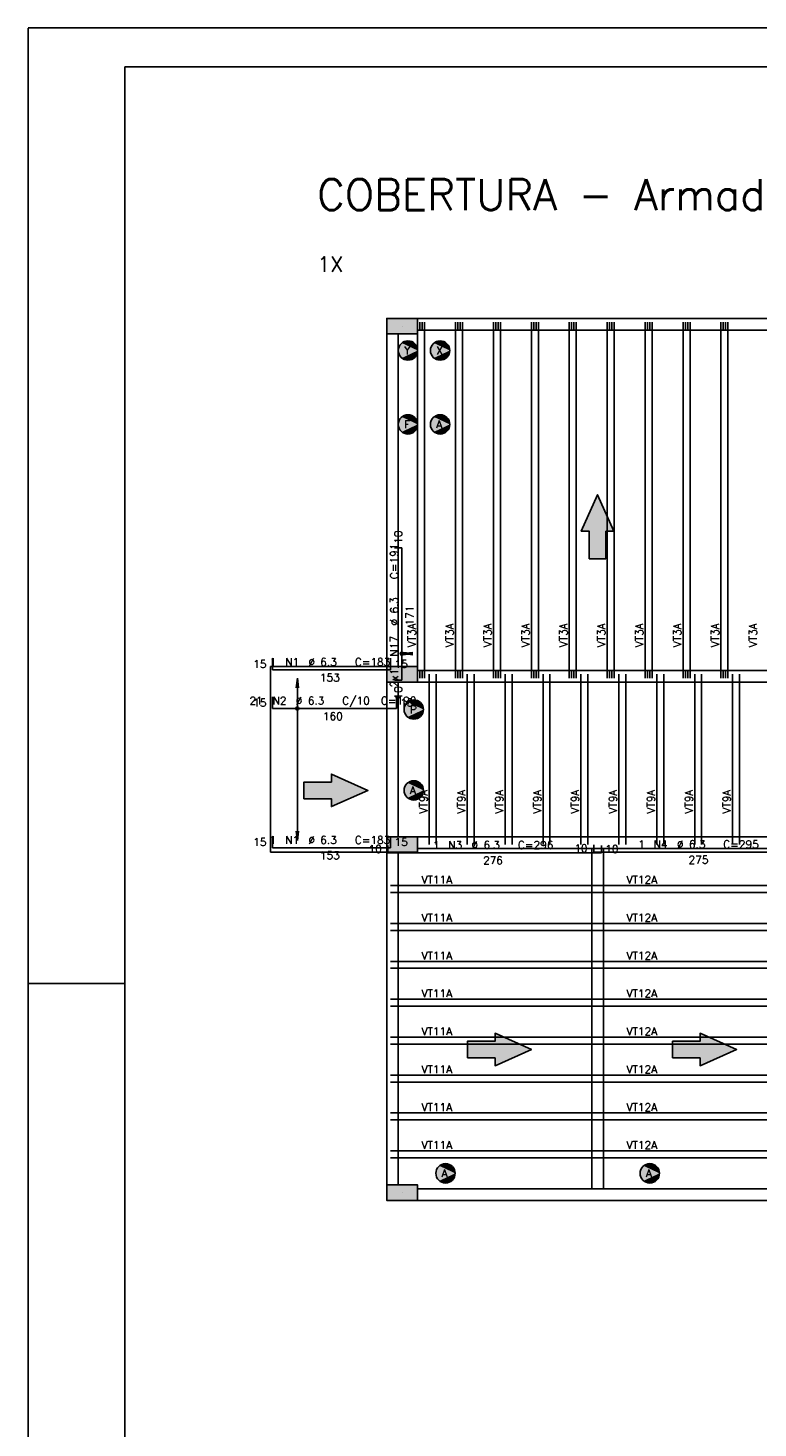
# Model space of a CAD drawing. Extents: x 0 to 119, y 0 to 84.
# Tile 13 of 21: x 0 to 19, y 48 to 84. Entities that reach past the tile are written whole.
import ezdxf

# ---------------------------------------------------------------- set-up
doc = ezdxf.new("R2010")
doc.units = 0
doc.header["$MEASUREMENT"] = 0
doc.linetypes.add('ESTILO_TQS_0002', pattern=[0.4, 0.1, -0.3])
for name, color, linetype in [('1', 1, 'CONTINUOUS'), ('2', 2, 'CONTINUOUS'), ('6', 6, 'CONTINUOUS'), ('7', 7, 'CONTINUOUS'), ('8', 8, 'CONTINUOUS'), ('9', 9, 'CONTINUOUS')]:
    doc.layers.add(name, color=color, linetype=linetype)
doc.styles.get("Standard").update_dxf_attribs({"font": 'ROMANS.SHX'})

msp = doc.modelspace()

# ---------------------------------------------------------------- linework, layer by layer
at = {"layer": '1', "linetype": 'Continuous'}
for p, q in [((0, 0), (0, 84.099998)), ((0, 84.099998), (118.900002, 84.099998)), ((9.67187, 76.39299), (9.67187, 76.39299)), ((10.07187, 76.29299), (10.07187, 76.49299)), ((10.13187, 76.29299), (10.13187, 76.49299)), ((10.19187, 76.29299), (10.19187, 76.49299)), ((10.25187, 76.29299), (10.25187, 76.49299)), ((11.05187, 76.29299), (11.05187, 76.49299)), ((11.11187, 76.29299), (11.11187, 76.49299)), ((11.17187, 76.29299), (11.17187, 76.49299)), ((11.23187, 76.29299), (11.23187, 76.49299)), ((12.03187, 76.29299), (12.03187, 76.49299)), ((12.09187, 76.29299), (12.09187, 76.49299)), ((12.15187, 76.29299), (12.15187, 76.49299)), ((12.21187, 76.29299), (12.21187, 76.49299)), ((13.01187, 76.29299), (13.01187, 76.49299)), ((13.07187, 76.29299), (13.07187, 76.49299)), ((13.13187, 76.29299), (13.13187, 76.49299)), ((13.19187, 76.29299), (13.19187, 76.49299)), ((13.99187, 76.29299), (13.99187, 76.49299)), ((14.05187, 76.29299), (14.05187, 76.49299)), ((14.11187, 76.29299), (14.11187, 76.49299)), ((14.17187, 76.29299), (14.17187, 76.49299)), ((14.97187, 76.29299), (14.97187, 76.49299)), ((15.03187, 76.29299), (15.03187, 76.49299)), ((15.09187, 76.29299), (15.09187, 76.49299)), ((15.15187, 76.29299), (15.15187, 76.49299)), ((15.95187, 76.29299), (15.95187, 76.49299)), ((16.01187, 76.29299), (16.01187, 76.49299)), ((16.07187, 76.29299), (16.07187, 76.49299)), ((16.13187, 76.29299), (16.13187, 76.49299)), ((16.93187, 76.29299), (16.93187, 76.49299)), ((16.99187, 76.29299), (16.99187, 76.49299)), ((17.05187, 76.29299), (17.05187, 76.49299)), ((17.11187, 76.29299), (17.11187, 76.49299)), ((17.91187, 76.29299), (17.91187, 76.49299)), ((17.97187, 76.29299), (17.97187, 76.49299)), ((18.03187, 76.29299), (18.03187, 76.49299)), ((18.09187, 76.29299), (18.09187, 76.49299)), ((10.07187, 67.49299), (10.07187, 76.29299)), ((10.25187, 76.29299), (10.07187, 76.29299)), ((10.25187, 67.49299), (10.25187, 76.29299)), ((11.05187, 67.49299), (11.05187, 76.29299)), ((11.23187, 76.29299), (11.05187, 76.29299)), ((11.23187, 67.49299), (11.23187, 76.29299)), ((12.03187, 67.49299), (12.03187, 76.29299)), ((12.21187, 76.29299), (12.03187, 76.29299)), ((12.21187, 67.49299), (12.21187, 76.29299)), ((13.01187, 67.49299), (13.01187, 76.29299)), ((13.19187, 76.29299), (13.01187, 76.29299)), ((13.19187, 67.49299), (13.19187, 76.29299)), ((13.99187, 67.49299), (13.99187, 76.29299)), ((14.17187, 76.29299), (13.99187, 76.29299)), ((14.17187, 67.49299), (14.17187, 76.29299)), ((14.97187, 67.49299), (14.97187, 76.29299)), ((15.15187, 76.29299), (14.97187, 76.29299)), ((15.15187, 67.49299), (15.15187, 76.29299)), ((15.95187, 67.49299), (15.95187, 76.29299)), ((16.13187, 76.29299), (15.95187, 76.29299)), ((16.13187, 67.49299), (16.13187, 76.29299)), ((16.93187, 67.49299), (16.93187, 76.29299)), ((17.11187, 76.29299), (16.93187, 76.29299)), ((17.11187, 67.49299), (17.11187, 76.29299)), ((17.91187, 67.49299), (17.91187, 76.29299)), ((18.09187, 76.29299), (17.91187, 76.29299)), ((18.09187, 67.49299), (18.09187, 76.29299)), ((6.27187, 62.79299), (6.27187, 67.59299)), ((6.27187, 67.59299), (9.27187, 67.59299)), ((9.67187, 67.39299), (9.67187, 67.39299)), ((10.25187, 67.49299), (10.07187, 67.49299)), ((10.07187, 67.29299), (10.07187, 67.49299)), ((10.13187, 67.29299), (10.13187, 67.49299)), ((10.19187, 67.29299), (10.19187, 67.49299)), ((10.25187, 67.29299), (10.25187, 67.49299)), ((10.37187, 67.19299), (10.37187, 67.39299)), ((10.55187, 67.19299), (10.55187, 67.39299)), ((11.23187, 67.49299), (11.05187, 67.49299)), ((11.05187, 67.29299), (11.05187, 67.49299)), ((11.11187, 67.29299), (11.11187, 67.49299)), ((11.17187, 67.29299), (11.17187, 67.49299)), ((11.23187, 67.29299), (11.23187, 67.49299)), ((11.35187, 67.19299), (11.35187, 67.39299)), ((11.53187, 67.19299), (11.53187, 67.39299)), ((12.21187, 67.49299), (12.03187, 67.49299)), ((12.03187, 67.29299), (12.03187, 67.49299)), ((12.09187, 67.29299), (12.09187, 67.49299)), ((12.15187, 67.29299), (12.15187, 67.49299)), ((12.21187, 67.29299), (12.21187, 67.49299)), ((12.33187, 67.19299), (12.33187, 67.39299)), ((12.51187, 67.19299), (12.51187, 67.39299)), ((13.19187, 67.49299), (13.01187, 67.49299)), ((13.01187, 67.29299), (13.01187, 67.49299)), ((13.07187, 67.29299), (13.07187, 67.49299)), ((13.13187, 67.29299), (13.13187, 67.49299)), ((13.19187, 67.29299), (13.19187, 67.49299)), ((13.31187, 67.19299), (13.31187, 67.39299)), ((13.49187, 67.19299), (13.49187, 67.39299)), ((14.17187, 67.49299), (13.99187, 67.49299)), ((13.99187, 67.29299), (13.99187, 67.49299)), ((14.05187, 67.29299), (14.05187, 67.49299)), ((14.11187, 67.29299), (14.11187, 67.49299)), ((14.17187, 67.29299), (14.17187, 67.49299)), ((14.29187, 67.19299), (14.29187, 67.39299)), ((14.47187, 67.19299), (14.47187, 67.39299)), ((15.15187, 67.49299), (14.97187, 67.49299)), ((14.97187, 67.29299), (14.97187, 67.49299)), ((15.03187, 67.29299), (15.03187, 67.49299)), ((15.09187, 67.29299), (15.09187, 67.49299)), ((15.15187, 67.29299), (15.15187, 67.49299)), ((15.27187, 67.19299), (15.27187, 67.39299)), ((15.45187, 67.19299), (15.45187, 67.39299)), ((16.13187, 67.49299), (15.95187, 67.49299)), ((15.95187, 67.29299), (15.95187, 67.49299)), ((16.01187, 67.29299), (16.01187, 67.49299)), ((16.07187, 67.29299), (16.07187, 67.49299)), ((16.13187, 67.29299), (16.13187, 67.49299)), ((16.25187, 67.19299), (16.25187, 67.39299)), ((16.43187, 67.19299), (16.43187, 67.39299)), ((17.11187, 67.49299), (16.93187, 67.49299)), ((16.93187, 67.29299), (16.93187, 67.49299)), ((16.99187, 67.29299), (16.99187, 67.49299)), ((17.05187, 67.29299), (17.05187, 67.49299)), ((17.11187, 67.29299), (17.11187, 67.49299)), ((17.23187, 67.19299), (17.23187, 67.39299)), ((17.41187, 67.19299), (17.41187, 67.39299)), ((18.09187, 67.49299), (17.91187, 67.49299)), ((17.91187, 67.29299), (17.91187, 67.49299)), ((17.97187, 67.29299), (17.97187, 67.49299)), ((18.03187, 67.29299), (18.03187, 67.49299)), ((18.09187, 67.29299), (18.09187, 67.49299)), ((18.21187, 67.19299), (18.21187, 67.39299)), ((18.39187, 67.19299), (18.39187, 67.39299)), ((10.37187, 63.19299), (10.37187, 67.19299)), ((10.55187, 67.19299), (10.37187, 67.19299)), ((10.55187, 63.19299), (10.55187, 67.19299)), ((11.35187, 63.19299), (11.35187, 67.19299)), ((11.53187, 67.19299), (11.35187, 67.19299)), ((11.53187, 63.19299), (11.53187, 67.19299)), ((12.33187, 63.19299), (12.33187, 67.19299)), ((12.51187, 67.19299), (12.33187, 67.19299)), ((12.51187, 63.19299), (12.51187, 67.19299)), ((13.31187, 63.19299), (13.31187, 67.19299)), ((13.49187, 67.19299), (13.31187, 67.19299)), ((13.49187, 63.19299), (13.49187, 67.19299)), ((14.29187, 63.19299), (14.29187, 67.19299)), ((14.47187, 67.19299), (14.29187, 67.19299)), ((14.47187, 63.19299), (14.47187, 67.19299)), ((15.27187, 63.19299), (15.27187, 67.19299)), ((15.45187, 67.19299), (15.27187, 67.19299)), ((15.45187, 63.19299), (15.45187, 67.19299)), ((16.25187, 63.19299), (16.25187, 67.19299)), ((16.43187, 67.19299), (16.25187, 67.19299)), ((16.43187, 63.19299), (16.43187, 67.19299)), ((17.23187, 63.19299), (17.23187, 67.19299)), ((17.41187, 67.19299), (17.23187, 67.19299)), ((17.41187, 63.19299), (17.41187, 67.19299)), ((18.21187, 63.19299), (18.21187, 67.19299)), ((18.39187, 67.19299), (18.21187, 67.19299)), ((18.39187, 63.19299), (18.39187, 67.19299)), ((9.67187, 62.99299), (9.67187, 62.99299)), ((10.55187, 63.19299), (10.37187, 63.19299)), ((10.37187, 62.99299), (10.37187, 63.19299)), ((10.55187, 62.99299), (10.55187, 63.19299)), ((11.53187, 63.19299), (11.35187, 63.19299)), ((11.35187, 62.99299), (11.35187, 63.19299)), ((11.53187, 62.99299), (11.53187, 63.19299)), ((12.51187, 63.19299), (12.33187, 63.19299)), ((12.33187, 62.99299), (12.33187, 63.19299)), ((12.51187, 62.99299), (12.51187, 63.19299)), ((13.49187, 63.19299), (13.31187, 63.19299)), ((13.31187, 62.99299), (13.31187, 63.19299)), ((13.49187, 62.99299), (13.49187, 63.19299)), ((14.47187, 63.19299), (14.29187, 63.19299)), ((14.29187, 62.99299), (14.29187, 63.19299)), ((14.47187, 62.99299), (14.47187, 63.19299)), ((15.45187, 63.19299), (15.27187, 63.19299)), ((15.27187, 62.99299), (15.27187, 63.19299)), ((15.45187, 62.99299), (15.45187, 63.19299)), ((16.43187, 63.19299), (16.25187, 63.19299)), ((16.25187, 62.99299), (16.25187, 63.19299)), ((16.43187, 62.99299), (16.43187, 63.19299)), ((17.41187, 63.19299), (17.23187, 63.19299)), ((17.23187, 62.99299), (17.23187, 63.19299)), ((17.41187, 62.99299), (17.41187, 63.19299)), ((18.39187, 63.19299), (18.21187, 63.19299)), ((18.21187, 62.99299), (18.21187, 63.19299)), ((18.39187, 62.99299), (18.39187, 63.19299)), ((9.27187, 62.79299), (6.27187, 62.79299)), ((9.37187, 61.93299), (9.57187, 61.93299)), ((9.57187, 61.93299), (14.57187, 61.93299)), ((9.57187, 61.75299), (9.57187, 61.93299)), ((14.57187, 61.75299), (14.57187, 61.93299)), ((14.57187, 61.93299), (14.77187, 61.93299)), ((14.67187, 61.93299), (14.87187, 61.93299)), ((14.87187, 61.93299), (19.87187, 61.93299)), ((14.87187, 61.75299), (14.87187, 61.93299)), ((9.37187, 61.75299), (9.57187, 61.75299)), ((9.57187, 61.75299), (14.57187, 61.75299)), ((14.57187, 61.75299), (14.77187, 61.75299)), ((14.67187, 61.75299), (14.87187, 61.75299)), ((14.87187, 61.75299), (19.87187, 61.75299)), ((9.37187, 60.95299), (9.57187, 60.95299)), ((9.57187, 60.95299), (14.57187, 60.95299)), ((9.57187, 60.77299), (9.57187, 60.95299)), ((14.57187, 60.77299), (14.57187, 60.95299)), ((14.57187, 60.95299), (14.77187, 60.95299)), ((14.67187, 60.95299), (14.87187, 60.95299)), ((14.87187, 60.95299), (19.87187, 60.95299)), ((14.87187, 60.77299), (14.87187, 60.95299)), ((9.37187, 60.77299), (9.57187, 60.77299)), ((9.57187, 60.77299), (14.57187, 60.77299)), ((14.57187, 60.77299), (14.77187, 60.77299)), ((14.67187, 60.77299), (14.87187, 60.77299)), ((14.87187, 60.77299), (19.87187, 60.77299)), ((9.37187, 59.97299), (9.57187, 59.97299)), ((9.37187, 59.79299), (9.57187, 59.79299)), ((9.57187, 59.97299), (14.57187, 59.97299)), ((9.57187, 59.79299), (9.57187, 59.97299)), ((9.57187, 59.79299), (14.57187, 59.79299)), ((14.57187, 59.79299), (14.57187, 59.97299)), ((14.57187, 59.97299), (14.77187, 59.97299)), ((14.57187, 59.79299), (14.77187, 59.79299)), ((14.67187, 59.97299), (14.87187, 59.97299)), ((14.67187, 59.79299), (14.87187, 59.79299)), ((14.87187, 59.97299), (19.87187, 59.97299)), ((14.87187, 59.79299), (14.87187, 59.97299)), ((14.87187, 59.79299), (19.87187, 59.79299)), ((0, 59.400002), (2.5, 59.400002)), ((9.37187, 58.99299), (9.57187, 58.99299)), ((9.57187, 58.99299), (14.57187, 58.99299)), ((9.57187, 58.81299), (9.57187, 58.99299)), ((14.57187, 58.81299), (14.57187, 58.99299)), ((14.57187, 58.99299), (14.77187, 58.99299)), ((14.67187, 58.99299), (14.87187, 58.99299)), ((14.87187, 58.99299), (19.87187, 58.99299)), ((14.87187, 58.81299), (14.87187, 58.99299)), ((9.37187, 58.81299), (9.57187, 58.81299)), ((9.57187, 58.81299), (14.57187, 58.81299)), ((14.57187, 58.81299), (14.77187, 58.81299)), ((14.67187, 58.81299), (14.87187, 58.81299)), ((14.87187, 58.81299), (19.87187, 58.81299)), ((9.37187, 58.01299), (9.57187, 58.01299)), ((9.57187, 58.01299), (14.57187, 58.01299)), ((9.57187, 57.83299), (9.57187, 58.01299)), ((14.57187, 57.83299), (14.57187, 58.01299)), ((14.57187, 58.01299), (14.77187, 58.01299)), ((14.67187, 58.01299), (14.87187, 58.01299)), ((14.87187, 58.01299), (19.87187, 58.01299)), ((14.87187, 57.83299), (14.87187, 58.01299)), ((9.37187, 57.83299), (9.57187, 57.83299)), ((9.57187, 57.83299), (14.57187, 57.83299)), ((14.57187, 57.83299), (14.77187, 57.83299)), ((14.67187, 57.83299), (14.87187, 57.83299)), ((14.87187, 57.83299), (19.87187, 57.83299)), ((9.37187, 57.03299), (9.57187, 57.03299)), ((9.37187, 56.85299), (9.57187, 56.85299)), ((9.57187, 57.03299), (14.57187, 57.03299)), ((9.57187, 56.85299), (9.57187, 57.03299)), ((9.57187, 56.85299), (14.57187, 56.85299)), ((14.57187, 56.85299), (14.57187, 57.03299)), ((14.57187, 57.03299), (14.77187, 57.03299)), ((14.57187, 56.85299), (14.77187, 56.85299)), ((14.67187, 57.03299), (14.87187, 57.03299)), ((14.67187, 56.85299), (14.87187, 56.85299)), ((14.87187, 57.03299), (19.87187, 57.03299)), ((14.87187, 56.85299), (14.87187, 57.03299)), ((14.87187, 56.85299), (19.87187, 56.85299)), ((9.37187, 56.05299), (9.57187, 56.05299)), ((9.37187, 55.87299), (9.57187, 55.87299)), ((9.57187, 56.05299), (14.57187, 56.05299)), ((9.57187, 55.87299), (9.57187, 56.05299)), ((9.57187, 55.87299), (14.57187, 55.87299)), ((14.57187, 55.87299), (14.57187, 56.05299)), ((14.57187, 56.05299), (14.77187, 56.05299)), ((14.57187, 55.87299), (14.77187, 55.87299)), ((14.67187, 56.05299), (14.87187, 56.05299)), ((14.67187, 55.87299), (14.87187, 55.87299)), ((14.87187, 56.05299), (19.87187, 56.05299)), ((14.87187, 55.87299), (14.87187, 56.05299)), ((14.87187, 55.87299), (19.87187, 55.87299)), ((9.37187, 55.07299), (9.57187, 55.07299)), ((9.57187, 55.07299), (14.57187, 55.07299)), ((9.57187, 54.89299), (9.57187, 55.07299)), ((14.57187, 54.89299), (14.57187, 55.07299)), ((14.57187, 55.07299), (14.77187, 55.07299)), ((14.67187, 55.07299), (14.87187, 55.07299)), ((14.87187, 55.07299), (19.87187, 55.07299)), ((14.87187, 54.89299), (14.87187, 55.07299)), ((9.37187, 54.89299), (9.57187, 54.89299)), ((9.57187, 54.89299), (14.57187, 54.89299)), ((14.57187, 54.89299), (14.77187, 54.89299)), ((14.67187, 54.89299), (14.87187, 54.89299)), ((14.87187, 54.89299), (19.87187, 54.89299)), ((9.67187, 53.99299), (9.67187, 53.99299))]:
    msp.add_line(p, q, dxfattribs=at)
at = {"layer": '1', "linetype": 'ESTILO_TQS_0002'}
msp.add_line((9.66487, 67.926989), (9.69687, 67.926989), dxfattribs=at)
at = {"layer": '1', "linetype": 'Continuous'}
for points in [[(19.87187, 76.59299), (10.07187, 76.59299)], [(9.27187, 76.19299), (9.27187, 67.59299)], [(9.57187, 67.59299), (9.57187, 76.19299)], [(10.07187, 76.29299), (19.87187, 76.29299)], [(19.87187, 67.49299), (10.07187, 67.49299)], [(9.27187, 67.19299), (9.27187, 63.19299)], [(9.57187, 63.19299), (9.57187, 67.19299)], [(10.07187, 67.19299), (19.87187, 67.19299)], [(14.72187, 63.19299), (10.07187, 63.19299)], [(19.77187, 63.19299), (14.72187, 63.19299)], [(9.27187, 62.79299), (9.27187, 54.19299)], [(9.57187, 54.19299), (9.57187, 62.79299)], [(10.07187, 62.89299), (14.57187, 62.89299)], [(14.57187, 62.89299), (14.57187, 54.09299)], [(14.87187, 62.89299), (14.57187, 62.89299)], [(14.87187, 62.89299), (19.77187, 62.89299)], [(14.87187, 54.09299), (14.87187, 62.89299)], [(14.57187, 54.09299), (10.07187, 54.09299)], [(14.87187, 54.09299), (14.57187, 54.09299)], [(19.37187, 54.09299), (14.87187, 54.09299)], [(10.07187, 53.79299), (14.72187, 53.79299)], [(14.72187, 53.79299), (19.37187, 53.79299)]]:
    msp.add_lwpolyline(points, dxfattribs=at)
at = {"layer": '2', "linetype": 'Continuous'}
for p, q in [((9.69687, 67.926989), (9.944731, 67.959621)), ((9.94687, 67.926989), (9.69687, 67.926989)), ((9.69687, 67.926989), (9.944731, 67.894357)), ((9.69687, 67.926989), (9.69687, 67.926989)), ((9.94687, 67.926989), (9.699009, 67.959621)), ((9.94687, 67.926989), (9.699009, 67.894357)), ((9.94687, 67.926989), (9.94687, 67.926989)), ((6.96187, 67.29299), (6.929238, 67.045129)), ((6.96187, 63.09299), (6.96187, 67.29299)), ((6.96187, 67.29299), (6.994502, 67.045129)), ((6.96187, 67.29299), (6.96187, 67.29299)), ((6.96187, 63.09299), (6.929238, 63.340851)), ((6.96187, 63.09299), (6.994502, 63.340851)), ((6.96187, 63.09299), (6.96187, 63.09299))]:
    msp.add_line(p, q, dxfattribs=at)
for points in [[(10.07187, 76.19299), (10.07187, 76.59299), (9.27187, 76.59299), (9.27187, 76.19299), (10.07187, 76.19299)], [(9.27187, 67.59299), (9.27187, 67.19299), (10.07187, 67.19299), (10.07187, 67.59299), (9.27187, 67.59299)], [(9.27187, 63.19299), (9.27187, 62.79299), (10.07187, 62.79299), (10.07187, 63.19299), (9.27187, 63.19299)], [(9.27187, 54.19299), (9.27187, 53.79299), (10.07187, 53.79299), (10.07187, 54.19299), (9.27187, 54.19299)]]:
    msp.add_lwpolyline(points, dxfattribs=at)
for centre, radius in [((9.66487, 67.926989), 0.041625), ((9.66487, 67.926989), 0.02075), ((6.96187, 66.50899), 0.041625), ((6.96187, 66.50899), 0.02075)]:
    msp.add_circle(centre, radius, dxfattribs=at)
at = {"layer": '6', "linetype": 'Continuous'}
for p, q in [((9.66487, 70.66299), (9.47487, 70.66299)), ((9.66487, 67.24299), (9.66487, 70.66299)), ((6.32187, 67.80899), (6.32187, 67.50899)), ((9.37187, 67.50899), (9.37187, 67.80899)), ((6.32187, 67.50899), (9.37187, 67.50899)), ((9.47487, 67.24299), (9.66487, 67.24299)), ((6.32187, 66.80899), (6.32187, 66.50899)), ((9.52187, 66.50899), (9.52187, 66.80899)), ((6.32187, 66.50899), (9.52187, 66.50899)), ((6.32187, 63.20899), (6.32187, 62.90899)), ((9.37187, 62.90899), (9.37187, 63.20899)), ((14.62187, 62.98699), (14.62187, 62.79699)), ((6.32187, 62.90899), (9.37187, 62.90899)), ((9.30187, 62.97099), (9.30187, 62.78099)), ((9.30187, 62.78099), (14.82187, 62.78099)), ((14.62187, 62.79699), (20.12187, 62.79699)), ((14.82187, 62.78099), (14.82187, 62.97099))]:
    msp.add_line(p, q, dxfattribs=at)
for points in [[(14.937148, 70.381057), (14.937148, 71.09299), (15.142955, 71.09299), (14.72187, 72.034248), (14.300785, 71.09299), (14.506592, 71.09299), (14.506592, 70.381057), (14.937148, 70.381057)], [(7.131146, 64.177712), (7.843078, 64.177712), (7.843078, 63.971905), (8.784336, 64.39299), (7.843078, 64.814075), (7.843078, 64.608268), (7.131146, 64.608268), (7.131146, 64.177712)], [(11.359937, 57.477712), (12.07187, 57.477712), (12.07187, 57.271905), (13.013128, 57.69299), (12.07187, 58.114075), (12.07187, 57.908268), (11.359937, 57.908268), (11.359937, 57.477712)], [(16.659937, 57.477712), (17.37187, 57.477712), (17.37187, 57.271905), (18.313128, 57.69299), (17.37187, 58.114075), (17.37187, 57.908268), (16.659937, 57.908268), (16.659937, 57.477712)]]:
    msp.add_lwpolyline(points, dxfattribs=at)
for centre in [(9.82187, 75.76299), (10.65187, 75.76299), (9.82187, 73.85299), (10.65187, 73.85299), (9.97187, 66.48299), (9.97187, 64.39299), (10.79187, 54.49299), (16.07187, 54.49299)]:
    msp.add_circle(centre, 0.25, dxfattribs=at)
at = {"layer": '8', "linetype": 'Continuous'}
for q in [(117.900002, 83.099998), (2.5, 1)]:
    msp.add_line((2.5, 83.099998), q, dxfattribs=at)
at = {"layer": '9', "linetype": 'Continuous'}
for points in [[(10.07187, 76.19299), (10.07187, 76.59299), (9.27187, 76.59299)], [(10.07187, 76.19299), (9.27187, 76.59299), (9.27187, 76.19299)], [(10.07187, 76.19299), (9.27187, 76.19299), (10.07187, 76.19299)], [(10.07187, 75.76299), (9.775025, 76.008562), (9.715425, 75.989197)], [(10.07187, 75.76299), (9.837568, 76.012497), (9.775025, 76.008562)], [(10.07187, 75.76299), (9.899124, 76.000754), (9.837568, 76.012497)], [(10.07187, 75.76299), (9.955827, 75.974072), (9.899124, 76.000754)], [(10.90187, 75.76299), (10.605025, 76.008562), (10.545425, 75.989197)], [(10.90187, 75.76299), (10.667568, 76.012497), (10.605025, 76.008562)], [(10.90187, 75.76299), (10.729124, 76.000754), (10.667568, 76.012497)], [(10.90187, 75.76299), (10.785827, 75.974072), (10.729124, 76.000754)], [(10.07187, 75.76299), (9.589426, 75.855021), (9.573841, 75.794323)], [(10.07187, 75.76299), (9.573841, 75.794323), (9.573841, 75.731657)], [(10.07187, 75.76299), (9.573841, 75.731657), (9.589426, 75.670959)], [(10.07187, 75.76299), (9.619616, 75.909936), (9.589426, 75.855021)], [(10.07187, 75.76299), (9.589426, 75.670959), (9.619616, 75.616044)], [(10.07187, 75.76299), (9.662514, 75.955618), (9.619616, 75.909936)], [(10.07187, 75.76299), (9.619616, 75.616044), (9.662514, 75.570362)], [(10.07187, 75.76299), (9.715425, 75.989197), (9.662514, 75.955618)], [(10.07187, 75.76299), (9.662514, 75.570362), (9.715425, 75.536783)], [(10.07187, 75.76299), (9.715425, 75.536783), (9.775025, 75.517418)], [(10.07187, 75.76299), (9.775025, 75.517418), (9.837568, 75.513483)], [(10.07187, 75.76299), (9.837568, 75.513483), (9.899124, 75.525226)], [(10.07187, 75.76299), (9.899124, 75.525226), (9.955827, 75.551908)], [(10.07187, 75.76299), (10.004112, 75.934127), (9.955827, 75.974072)], [(10.07187, 75.76299), (9.955827, 75.551908), (10.004112, 75.591853)], [(10.07187, 75.76299), (10.040947, 75.883428), (10.004112, 75.934127)], [(10.07187, 75.76299), (10.004112, 75.591853), (10.040947, 75.642552)], [(10.07187, 75.76299), (10.064016, 75.825162), (10.040947, 75.883428)], [(10.07187, 75.76299), (10.040947, 75.642552), (10.064016, 75.700818)], [(10.07187, 75.76299), (10.064016, 75.700818), (10.07187, 75.76299)], [(10.90187, 75.76299), (10.419426, 75.855021), (10.403841, 75.794323)], [(10.90187, 75.76299), (10.403841, 75.794323), (10.403841, 75.731657)], [(10.90187, 75.76299), (10.403841, 75.731657), (10.419426, 75.670959)], [(10.90187, 75.76299), (10.449616, 75.909936), (10.419426, 75.855021)], [(10.90187, 75.76299), (10.419426, 75.670959), (10.449616, 75.616044)], [(10.90187, 75.76299), (10.492514, 75.955618), (10.449616, 75.909936)], [(10.90187, 75.76299), (10.449616, 75.616044), (10.492514, 75.570362)], [(10.90187, 75.76299), (10.545425, 75.989197), (10.492514, 75.955618)], [(10.90187, 75.76299), (10.492514, 75.570362), (10.545425, 75.536783)], [(10.90187, 75.76299), (10.545425, 75.536783), (10.605025, 75.517418)], [(10.90187, 75.76299), (10.605025, 75.517418), (10.667568, 75.513483)], [(10.90187, 75.76299), (10.667568, 75.513483), (10.729124, 75.525226)], [(10.90187, 75.76299), (10.729124, 75.525226), (10.785827, 75.551908)], [(10.90187, 75.76299), (10.834112, 75.934127), (10.785827, 75.974072)], [(10.90187, 75.76299), (10.785827, 75.551908), (10.834112, 75.591853)], [(10.90187, 75.76299), (10.870947, 75.883428), (10.834112, 75.934127)], [(10.90187, 75.76299), (10.834112, 75.591853), (10.870947, 75.642552)], [(10.90187, 75.76299), (10.894016, 75.825162), (10.870947, 75.883428)], [(10.90187, 75.76299), (10.870947, 75.642552), (10.894016, 75.700818)], [(10.90187, 75.76299), (10.894016, 75.700818), (10.90187, 75.76299)], [(10.07187, 73.85299), (9.589426, 73.945021), (9.573841, 73.884323)], [(10.07187, 73.85299), (9.573841, 73.884323), (9.573841, 73.821657)], [(10.07187, 73.85299), (9.573841, 73.821657), (9.589426, 73.760959)], [(10.07187, 73.85299), (9.619616, 73.999936), (9.589426, 73.945021)], [(10.07187, 73.85299), (9.589426, 73.760959), (9.619616, 73.706044)], [(10.07187, 73.85299), (9.662514, 74.045618), (9.619616, 73.999936)], [(10.07187, 73.85299), (9.619616, 73.706044), (9.662514, 73.660362)], [(10.07187, 73.85299), (9.715425, 74.079197), (9.662514, 74.045618)], [(10.07187, 73.85299), (9.662514, 73.660362), (9.715425, 73.626783)], [(10.07187, 73.85299), (9.775025, 74.098562), (9.715425, 74.079197)], [(10.07187, 73.85299), (9.715425, 73.626783), (9.775025, 73.607418)], [(10.07187, 73.85299), (9.837568, 74.102497), (9.775025, 74.098562)], [(10.07187, 73.85299), (9.775025, 73.607418), (9.837568, 73.603483)], [(10.07187, 73.85299), (9.899124, 74.090754), (9.837568, 74.102497)], [(10.07187, 73.85299), (9.837568, 73.603483), (9.899124, 73.615226)], [(10.07187, 73.85299), (9.955827, 74.064072), (9.899124, 74.090754)], [(10.07187, 73.85299), (9.899124, 73.615226), (9.955827, 73.641908)], [(10.07187, 73.85299), (10.004112, 74.024127), (9.955827, 74.064072)], [(10.07187, 73.85299), (9.955827, 73.641908), (10.004112, 73.681853)], [(10.07187, 73.85299), (10.040947, 73.973428), (10.004112, 74.024127)], [(10.07187, 73.85299), (10.004112, 73.681853), (10.040947, 73.732552)], [(10.07187, 73.85299), (10.064016, 73.915162), (10.040947, 73.973428)], [(10.07187, 73.85299), (10.040947, 73.732552), (10.064016, 73.790818)], [(10.07187, 73.85299), (10.064016, 73.790818), (10.07187, 73.85299)], [(10.90187, 73.85299), (10.419426, 73.945021), (10.403841, 73.884323)], [(10.90187, 73.85299), (10.403841, 73.884323), (10.403841, 73.821657)], [(10.90187, 73.85299), (10.403841, 73.821657), (10.419426, 73.760959)], [(10.90187, 73.85299), (10.449616, 73.999936), (10.419426, 73.945021)], [(10.90187, 73.85299), (10.419426, 73.760959), (10.449616, 73.706044)], [(10.90187, 73.85299), (10.492514, 74.045618), (10.449616, 73.999936)], [(10.90187, 73.85299), (10.449616, 73.706044), (10.492514, 73.660362)], [(10.90187, 73.85299), (10.545425, 74.079197), (10.492514, 74.045618)], [(10.90187, 73.85299), (10.492514, 73.660362), (10.545425, 73.626783)], [(10.90187, 73.85299), (10.605025, 74.098562), (10.545425, 74.079197)], [(10.90187, 73.85299), (10.545425, 73.626783), (10.605025, 73.607418)], [(10.90187, 73.85299), (10.667568, 74.102497), (10.605025, 74.098562)], [(10.90187, 73.85299), (10.605025, 73.607418), (10.667568, 73.603483)], [(10.90187, 73.85299), (10.729124, 74.090754), (10.667568, 74.102497)], [(10.90187, 73.85299), (10.667568, 73.603483), (10.729124, 73.615226)], [(10.90187, 73.85299), (10.785827, 74.064072), (10.729124, 74.090754)], [(10.90187, 73.85299), (10.729124, 73.615226), (10.785827, 73.641908)], [(10.90187, 73.85299), (10.834112, 74.024127), (10.785827, 74.064072)], [(10.90187, 73.85299), (10.785827, 73.641908), (10.834112, 73.681853)], [(10.90187, 73.85299), (10.870947, 73.973428), (10.834112, 74.024127)], [(10.90187, 73.85299), (10.834112, 73.681853), (10.870947, 73.732552)], [(10.90187, 73.85299), (10.894016, 73.915162), (10.870947, 73.973428)], [(10.90187, 73.85299), (10.870947, 73.732552), (10.894016, 73.790818)], [(10.90187, 73.85299), (10.894016, 73.790818), (10.90187, 73.85299)], [(14.72187, 72.034248), (14.300785, 71.09299), (14.506592, 71.09299)], [(14.72187, 72.034248), (14.506592, 71.09299), (14.937148, 70.381057)], [(14.72187, 72.034248), (14.937148, 70.381057), (14.937148, 71.09299)], [(14.72187, 72.034248), (14.937148, 71.09299), (15.142955, 71.09299)], [(14.937148, 70.381057), (14.506592, 71.09299), (14.506592, 70.381057)], [(9.27187, 67.59299), (9.27187, 67.19299), (10.07187, 67.19299)], [(9.27187, 67.59299), (10.07187, 67.19299), (10.07187, 67.59299)], [(9.27187, 67.59299), (10.07187, 67.59299), (9.27187, 67.59299)], [(10.22187, 66.48299), (9.769616, 66.629936), (9.739426, 66.575021)], [(10.22187, 66.48299), (9.812514, 66.675618), (9.769616, 66.629936)], [(10.22187, 66.48299), (9.865425, 66.709197), (9.812514, 66.675618)], [(10.22187, 66.48299), (9.925025, 66.728562), (9.865425, 66.709197)], [(10.22187, 66.48299), (9.987568, 66.732497), (9.925025, 66.728562)], [(10.22187, 66.48299), (10.049124, 66.720754), (9.987568, 66.732497)], [(10.22187, 66.48299), (10.105827, 66.694072), (10.049124, 66.720754)], [(10.22187, 66.48299), (10.154112, 66.654127), (10.105827, 66.694072)], [(10.22187, 66.48299), (10.190947, 66.603428), (10.154112, 66.654127)], [(10.22187, 66.48299), (10.214016, 66.545162), (10.190947, 66.603428)], [(10.22187, 66.48299), (9.739426, 66.575021), (9.723841, 66.514323)], [(10.22187, 66.48299), (9.723841, 66.514323), (9.723841, 66.451657)], [(10.22187, 66.48299), (9.723841, 66.451657), (9.739426, 66.390959)], [(10.22187, 66.48299), (9.739426, 66.390959), (9.769616, 66.336044)], [(10.22187, 66.48299), (9.769616, 66.336044), (9.812514, 66.290362)], [(10.22187, 66.48299), (9.812514, 66.290362), (9.865425, 66.256783)], [(10.22187, 66.48299), (9.865425, 66.256783), (9.925025, 66.237418)], [(10.22187, 66.48299), (9.925025, 66.237418), (9.987568, 66.233483)], [(10.22187, 66.48299), (9.987568, 66.233483), (10.049124, 66.245226)], [(10.22187, 66.48299), (10.049124, 66.245226), (10.105827, 66.271908)], [(10.22187, 66.48299), (10.105827, 66.271908), (10.154112, 66.311853)], [(10.22187, 66.48299), (10.154112, 66.311853), (10.190947, 66.362552)], [(10.22187, 66.48299), (10.190947, 66.362552), (10.214016, 66.420818)], [(10.22187, 66.48299), (10.214016, 66.420818), (10.22187, 66.48299)], [(7.843078, 64.608268), (8.784336, 64.39299), (7.843078, 64.814075)], [(7.843078, 64.177712), (7.843078, 64.608268), (7.131146, 64.608268)], [(7.843078, 64.177712), (7.131146, 64.608268), (7.131146, 64.177712)], [(7.843078, 64.177712), (8.784336, 64.39299), (7.843078, 64.608268)], [(10.22187, 64.39299), (9.739426, 64.485021), (9.723841, 64.424323)], [(10.22187, 64.39299), (9.723841, 64.424323), (9.723841, 64.361657)], [(10.22187, 64.39299), (9.769616, 64.539936), (9.739426, 64.485021)], [(10.22187, 64.39299), (9.812514, 64.585618), (9.769616, 64.539936)], [(10.22187, 64.39299), (9.865425, 64.619197), (9.812514, 64.585618)], [(10.22187, 64.39299), (9.925025, 64.638562), (9.865425, 64.619197)], [(10.22187, 64.39299), (9.987568, 64.642497), (9.925025, 64.638562)], [(10.22187, 64.39299), (10.049124, 64.630754), (9.987568, 64.642497)], [(10.22187, 64.39299), (10.105827, 64.604072), (10.049124, 64.630754)], [(10.22187, 64.39299), (10.154112, 64.564127), (10.105827, 64.604072)], [(10.22187, 64.39299), (10.190947, 64.513428), (10.154112, 64.564127)], [(10.22187, 64.39299), (10.214016, 64.455162), (10.190947, 64.513428)], [(7.843078, 64.177712), (7.843078, 63.971905), (8.784336, 64.39299)], [(10.22187, 64.39299), (9.723841, 64.361657), (9.739426, 64.300959)], [(10.22187, 64.39299), (9.739426, 64.300959), (9.769616, 64.246044)], [(10.22187, 64.39299), (9.769616, 64.246044), (9.812514, 64.200362)], [(10.22187, 64.39299), (9.812514, 64.200362), (9.865425, 64.166783)], [(10.22187, 64.39299), (9.865425, 64.166783), (9.925025, 64.147418)], [(10.22187, 64.39299), (9.925025, 64.147418), (9.987568, 64.143483)], [(10.22187, 64.39299), (9.987568, 64.143483), (10.049124, 64.155226)], [(10.22187, 64.39299), (10.049124, 64.155226), (10.105827, 64.181908)], [(10.22187, 64.39299), (10.105827, 64.181908), (10.154112, 64.221853)], [(10.22187, 64.39299), (10.154112, 64.221853), (10.190947, 64.272552)], [(10.22187, 64.39299), (10.190947, 64.272552), (10.214016, 64.330818)], [(10.22187, 64.39299), (10.214016, 64.330818), (10.22187, 64.39299)], [(9.27187, 63.19299), (9.27187, 62.79299), (10.07187, 62.79299)], [(9.27187, 63.19299), (10.07187, 62.79299), (10.07187, 63.19299)], [(9.27187, 63.19299), (10.07187, 63.19299), (9.27187, 63.19299)], [(12.07187, 57.477712), (12.07187, 57.908268), (11.359937, 57.908268)], [(12.07187, 57.477712), (11.359937, 57.908268), (11.359937, 57.477712)], [(12.07187, 57.908268), (13.013128, 57.69299), (12.07187, 58.114075)], [(12.07187, 57.477712), (13.013128, 57.69299), (12.07187, 57.908268)], [(17.37187, 57.477712), (17.37187, 57.908268), (16.659937, 57.908268)], [(17.37187, 57.477712), (16.659937, 57.908268), (16.659937, 57.477712)], [(17.37187, 57.908268), (18.313128, 57.69299), (17.37187, 58.114075)], [(17.37187, 57.477712), (18.313128, 57.69299), (17.37187, 57.908268)], [(12.07187, 57.477712), (12.07187, 57.271905), (13.013128, 57.69299)], [(17.37187, 57.477712), (17.37187, 57.271905), (18.313128, 57.69299)], [(11.04187, 54.49299), (10.632514, 54.685618), (10.589616, 54.639936)], [(11.04187, 54.49299), (10.685425, 54.719197), (10.632514, 54.685618)], [(11.04187, 54.49299), (10.745025, 54.738562), (10.685425, 54.719197)], [(11.04187, 54.49299), (10.807568, 54.742497), (10.745025, 54.738562)], [(11.04187, 54.49299), (10.869124, 54.730754), (10.807568, 54.742497)], [(11.04187, 54.49299), (10.925827, 54.704072), (10.869124, 54.730754)], [(11.04187, 54.49299), (10.974112, 54.664127), (10.925827, 54.704072)], [(11.04187, 54.49299), (11.010947, 54.613428), (10.974112, 54.664127)], [(16.32187, 54.49299), (15.912514, 54.685618), (15.869616, 54.639936)], [(16.32187, 54.49299), (15.965425, 54.719197), (15.912514, 54.685618)], [(16.32187, 54.49299), (16.025025, 54.738562), (15.965425, 54.719197)], [(16.32187, 54.49299), (16.087568, 54.742497), (16.025025, 54.738562)], [(16.32187, 54.49299), (16.149124, 54.730754), (16.087568, 54.742497)], [(16.32187, 54.49299), (16.205827, 54.704072), (16.149124, 54.730754)], [(16.32187, 54.49299), (16.254112, 54.664127), (16.205827, 54.704072)], [(16.32187, 54.49299), (16.290947, 54.613428), (16.254112, 54.664127)], [(11.04187, 54.49299), (10.559426, 54.585021), (10.543841, 54.524323)], [(11.04187, 54.49299), (10.543841, 54.524323), (10.543841, 54.461657)], [(11.04187, 54.49299), (10.543841, 54.461657), (10.559426, 54.400959)], [(11.04187, 54.49299), (10.589616, 54.639936), (10.559426, 54.585021)], [(11.04187, 54.49299), (10.559426, 54.400959), (10.589616, 54.346044)], [(11.04187, 54.49299), (10.589616, 54.346044), (10.632514, 54.300362)], [(11.04187, 54.49299), (10.632514, 54.300362), (10.685425, 54.266783)], [(11.04187, 54.49299), (10.685425, 54.266783), (10.745025, 54.247418)], [(11.04187, 54.49299), (10.745025, 54.247418), (10.807568, 54.243483)], [(11.04187, 54.49299), (10.807568, 54.243483), (10.869124, 54.255226)], [(11.04187, 54.49299), (10.869124, 54.255226), (10.925827, 54.281908)], [(11.04187, 54.49299), (10.925827, 54.281908), (10.974112, 54.321853)], [(11.04187, 54.49299), (10.974112, 54.321853), (11.010947, 54.372552)], [(11.04187, 54.49299), (11.034016, 54.555162), (11.010947, 54.613428)], [(11.04187, 54.49299), (11.010947, 54.372552), (11.034016, 54.430818)], [(11.04187, 54.49299), (11.034016, 54.430818), (11.04187, 54.49299)], [(16.32187, 54.49299), (15.839426, 54.585021), (15.823841, 54.524323)], [(16.32187, 54.49299), (15.823841, 54.524323), (15.823841, 54.461657)], [(16.32187, 54.49299), (15.823841, 54.461657), (15.839426, 54.400959)], [(16.32187, 54.49299), (15.869616, 54.639936), (15.839426, 54.585021)], [(16.32187, 54.49299), (15.839426, 54.400959), (15.869616, 54.346044)], [(16.32187, 54.49299), (15.869616, 54.346044), (15.912514, 54.300362)], [(16.32187, 54.49299), (15.912514, 54.300362), (15.965425, 54.266783)], [(16.32187, 54.49299), (15.965425, 54.266783), (16.025025, 54.247418)], [(16.32187, 54.49299), (16.025025, 54.247418), (16.087568, 54.243483)], [(16.32187, 54.49299), (16.087568, 54.243483), (16.149124, 54.255226)], [(16.32187, 54.49299), (16.149124, 54.255226), (16.205827, 54.281908)], [(16.32187, 54.49299), (16.205827, 54.281908), (16.254112, 54.321853)], [(16.32187, 54.49299), (16.254112, 54.321853), (16.290947, 54.372552)], [(16.32187, 54.49299), (16.314016, 54.555162), (16.290947, 54.613428)], [(16.32187, 54.49299), (16.290947, 54.372552), (16.314016, 54.430818)], [(16.32187, 54.49299), (16.314016, 54.430818), (16.32187, 54.49299)], [(9.27187, 54.19299), (9.27187, 53.79299), (10.07187, 53.79299)], [(9.27187, 54.19299), (10.07187, 53.79299), (10.07187, 54.19299)], [(9.27187, 54.19299), (10.07187, 54.19299), (9.27187, 54.19299)]]:
    msp.add_solid(points, dxfattribs=at)

# ---------------------------------------------------------------- texts
at = {"layer": '1', "linetype": 'Continuous'}
for s, height, p in [('1X', 0.4, (7.47187, 77.79299)), ('VT11A', 0.2, (10.17187, 61.98299)), ('VT12A', 0.2, (15.47187, 61.98299)), ('VT11A', 0.2, (10.17187, 61.00299)), ('VT12A', 0.2, (15.47187, 61.00299)), ('VT11A', 0.2, (10.17187, 60.02299)), ('VT12A', 0.2, (15.47187, 60.02299)), ('VT11A', 0.2, (10.17187, 59.04299)), ('VT12A', 0.2, (15.47187, 59.04299)), ('VT12A', 0.2, (15.47187, 58.06299)), ('VT11A', 0.2, (10.17187, 58.06299)), ('VT11A', 0.2, (10.17187, 57.08299)), ('VT12A', 0.2, (15.47187, 57.08299)), ('VT11A', 0.2, (10.17187, 56.10299)), ('VT12A', 0.2, (15.47187, 56.10299)), ('VT11A', 0.2, (10.17187, 55.12299)), ('VT12A', 0.2, (15.47187, 55.12299))]:
    msp.add_text(s, height=height, dxfattribs=at).set_placement(p)
for s, p in [('VT3A', (10.02187, 68.09299)), ('VT3A', (11.00187, 68.09299)), ('VT3A', (11.98187, 68.09299)), ('VT3A', (12.96187, 68.09299)), ('VT3A', (13.94187, 68.09299)), ('VT3A', (14.92187, 68.09299)), ('VT3A', (15.90187, 68.09299)), ('VT3A', (16.88187, 68.09299)), ('VT3A', (17.86187, 68.09299)), ('VT3A', (18.84187, 68.09299)), ('VT9A', (10.32187, 63.79299)), ('VT9A', (11.30187, 63.79299)), ('VT9A', (12.28187, 63.79299)), ('VT9A', (13.26187, 63.79299)), ('VT9A', (14.24187, 63.79299)), ('VT9A', (15.22187, 63.79299)), ('VT9A', (16.20187, 63.79299)), ('VT9A', (17.18187, 63.79299)), ('VT9A', (18.16187, 63.79299))]:
    msp.add_text(s, height=0.2, rotation=90, dxfattribs=at).set_placement(p)
at = {"layer": '2', "linetype": 'Continuous'}
for s, p in [('10', (9.66987, 70.76299)), ('C=191', (9.56487, 69.85299)), ('%%c 6.3', (9.56487, 68.65299)), ('171', (9.96487, 68.65299)), ('N17', (9.56487, 67.85299)), ('2x1', (9.56487, 67.05299)), ('10', (9.66987, 66.74299))]:
    msp.add_text(s, height=0.2, rotation=90, dxfattribs=at).set_placement(p)
for s, p in [('15', (5.82187, 67.55899)), ('1', (6.24687, 67.60899)), ('N1', (6.64687, 67.60899)), ('%%c 6.3', (7.24687, 67.60899)), ('C=183', (8.44687, 67.60899)), ('15', (9.47187, 67.55899)), ('153', (7.54687, 67.20899)), ('21', (5.72187, 66.60899)), ('15', (5.82187, 66.55899)), ('N2', (6.32187, 66.60899)), ('%%c 6.3', (6.92187, 66.60899)), ('C/10', (8.12187, 66.60899)), ('C=190', (9.12187, 66.60899)), ('15', (9.62187, 66.55899)), ('160', (7.62187, 66.20899)), ('15', (5.82187, 62.95899)), ('1', (6.24687, 63.00899)), ('N1', (6.64687, 63.00899)), ('%%c 6.3', (7.24687, 63.00899)), ('C=183', (8.44687, 63.00899)), ('10', (8.80187, 62.77599)), ('15', (9.47187, 62.95899)), ('1', (10.46187, 62.88099)), ('N3', (10.86187, 62.88099)), ('%%c 6.3', (11.46187, 62.88099)), ('C=296', (12.66187, 62.88099)), ('10', (14.12187, 62.79199)), ('10', (14.92187, 62.77599)), ('1', (15.77187, 62.89699)), ('N4', (16.17187, 62.89699)), ('%%c 6.3', (16.77187, 62.89699)), ('C=295', (17.97187, 62.89699)), ('153', (7.54687, 62.60899)), ('276', (11.76187, 62.48099)), ('275', (17.07187, 62.49699))]:
    msp.add_text(s, height=0.2, dxfattribs=at).set_placement(p)
at = {"layer": '6', "linetype": 'Continuous'}
for s, p in [('Y', (9.72187, 75.66299)), ('X', (10.55187, 75.66299)), ('F', (9.72187, 73.75299)), ('A', (10.55187, 73.75299)), ('P', (9.87187, 66.38299)), ('A', (9.87187, 64.29299)), ('A', (10.69187, 54.39299)), ('A', (15.97187, 54.39299))]:
    msp.add_text(s, height=0.2, dxfattribs=at).set_placement(p)
at = {"layer": '7', "linetype": 'Continuous'}
msp.add_text('COBERTURA - Armadura positiva horizontal', height=0.8, dxfattribs=at).set_placement((7.47187, 79.39299))

doc.saveas('drawing.dxf')
